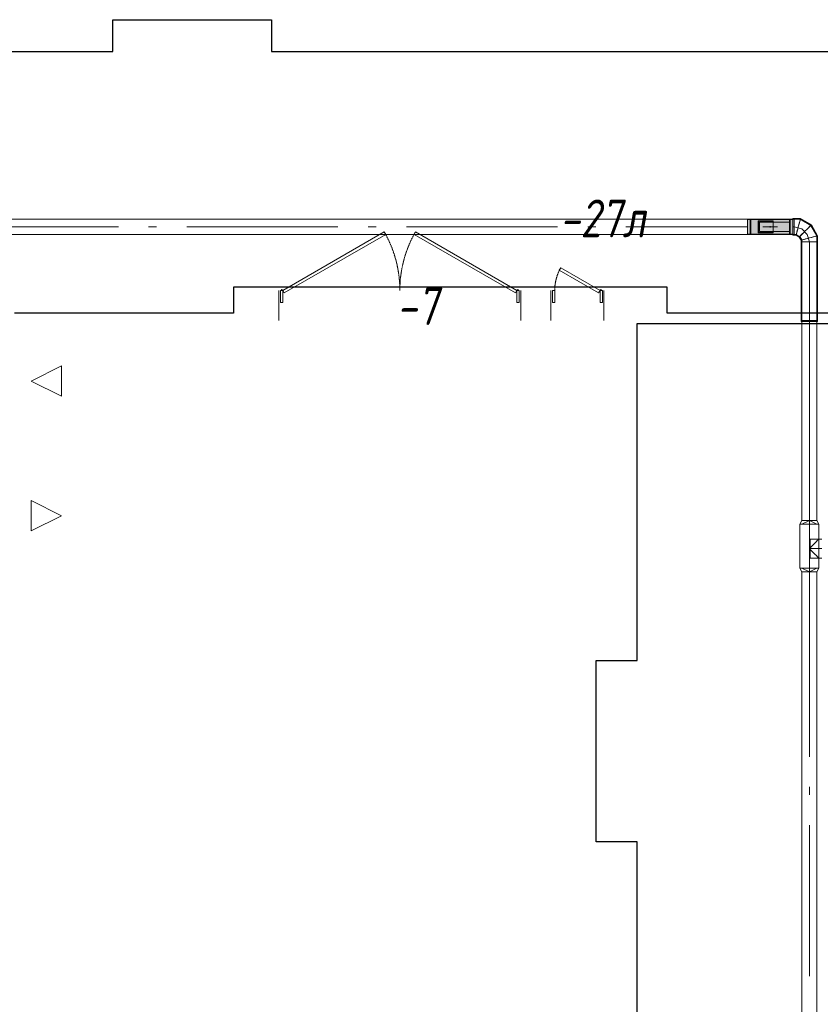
# Model space of a CAD drawing. Header units: millimetres. Extents: x -551130 to 178656, y -69521 to 202936.
# Tile 6 of 256: x -543206 to -537907, y 156609 to 163124. Entities that reach past the tile are written whole.
import ezdxf

# ---------------------------------------------------------------- set-up
doc = ezdxf.new("R2010")
doc.units = ezdxf.units.MM
doc.linetypes.add('-D1-02х01', pattern=[3, 2, -1])
doc.layers.get('Defpoints').update_dxf_attribs({"color": 31})
doc.layers.add('A-DOOR', color=7, linetype='Continuous', lineweight=5)
doc.layers.add('A-DOOR-IDEN', color=7, linetype='Continuous', lineweight=9)
doc.layers.add('PDF7_Geometry', color=7, linetype='Continuous', true_color=0xaaaaaa)
doc.layers.add('PDF7_Solid Fills', color=7, linetype='Continuous', true_color=0xececec)
doc.styles.add('fl_iso paper', font='isocpeur.ttf', dxfattribs={"width": 0.8, "oblique": 10})

# ---------------------------------------------------------------- blocks, each defined once
blk = doc.blocks.new('A_MEQ_DoorWall - ОВ-7415657-50_AS_M_L17')
at = {"layer": 'A-DOOR'}
for p, q in [((21.2, 487.5), (-650, 100)), ((-640, 82.7), (31.2, 470.2)), ((31.2, 470.2), (21.2, 487.5)), ((218.8, 470.2), (228.8, 487.5)), ((890, 82.7), (218.8, 470.2)), ((228.8, 487.5), (900, 100)), ((-675, 100), (-675, -100)), ((-650, 100), (-665, 100)), ((-665, 100), (-665, 20)), ((-650, 20), (-650, 100)), ((-650, 100), (-640, 82.7)), ((900, 100), (890, 82.7)), ((915, 100), (900, 100)), ((900, 100), (900, 20)), ((915, 20), (915, 100)), ((925, 100), (925, -100)), ((-665, 20), (-650, 20)), ((900, 20), (915, 20))]:
    blk.add_line(p, q, dxfattribs=at)
at = {"layer": 'A-DOOR', "linetype": '-D1-02х01'}
for centre, start, end in [((-650, 100), 360, 30), ((900, 100), 150, 180)]:
    blk.add_arc(centre, 775, start, end, dxfattribs=at)
at = {"layer": 'A-DOOR'}
for centre in [(-655, 100), (905, 100)]:
    blk.add_arc(centre, 5, 0, 180, dxfattribs=at)
blk = doc.blocks.new('A_MEQ_DoorWall - ОВ-7361455-50_AS_M_L17')
at = {"layer": 'A-DOOR'}
for p, q in [((-50, -100), (-50, 100)), ((300, -100), (300, 100)), ((-40, -20), (-25, -20)), ((-40, -100), (-40, -20)), ((-25, -20), (-25, -100)), ((275, -20), (290, -20)), ((275, -100), (275, -20)), ((290, -20), (290, -100)), ((-25, -100), (-40, -100)), ((-25, -100), (-15, -82.7)), ((234.8, -250), (-25, -100)), ((-15, -82.7), (244.8, -232.7)), ((290, -100), (275, -100)), ((244.8, -232.7), (234.8, -250))]:
    blk.add_line(p, q, dxfattribs=at)
blk.add_arc((-30, -100), 5, 180, 0, dxfattribs=at)
at = {"layer": 'A-DOOR', "linetype": '-D1-02х01'}
blk.add_arc((-25, -100), 300, 330, 0, dxfattribs=at)
blk = doc.blocks.new('ghftytytd')
at = {"layer": 'PDF7_Geometry', "color": 5, "lineweight": 18, "true_color": 0x0000ff}
for points in [[(18660, 17552.8), (18676.2, 17552.8), (18691.2, 17552.8), (18704.2, 17552.8), (18714.1, 17552.8), (18720.3, 17552.8), (18722.5, 17552.8), (18720.3, 17552.8), (18714.1, 17552.8), (18704.2, 17552.8), (18691.2, 17552.8), (18676.2, 17552.8), (18660, 17552.8), (18660, 17577.8), (18679.1, 17577.8), (18695.3, 17577.8), (18706.2, 17577.8), (18710, 17577.8), (18706.2, 17577.8), (18695.3, 17577.8), (18679.1, 17577.8), (18660, 17577.8), (18660, 18894), (18647, 18894), (18635, 18894), (18624.6, 18894), (18616.7, 18894), (18611.7, 18894), (18610, 18894), (18610, 18900), (18610, 19420), (18610, 19433.4), (18596.6, 19456.6), (18573.4, 19470), (18560, 19470), (18560, 19471.7), (18560, 19476.6), (18560, 19484.6), (18560, 19495), (18560, 19507), (18560, 19520), (18560, 19507), (18560, 19495), (18560, 19484.6), (18560, 19476.6), (18560, 19471.7), (18560, 19470), (18560, 19471.7), (18560, 19476.6), (18560, 19484.6), (18560, 19495), (18560, 19507), (18560, 19520), (18560, 19532.9), (18560, 19544.9), (18560, 19555.3), (18560, 19563.3), (18560, 19568.3), (18560, 19570), (18560, 19568.3), (18560, 19563.3), (18560, 19555.3), (18560, 19544.9), (18560, 19532.9), (18560, 19520), (18560, 19507), (18560, 19495), (18560, 19484.6), (18560, 19476.6), (18560, 19471.7), (18560, 19470), (18550.4, 19470), (18550.4, 19570), (18250.4, 19570), (18250.4, 19568.3), (18250.4, 19563.3), (18250.4, 19555.3), (18250.4, 19544.9), (18250.4, 19532.9), (18250.4, 19520), (18250.4, 19532.9), (18250.4, 19544.9), (18250.4, 19555.3), (18250.4, 19563.3), (18250.4, 19568.3), (18250.4, 19570), (11830.3, 19570)], [(11830.3, 19470), (18250.4, 19470), (18250.4, 19471.7), (18250.4, 19476.6), (18250.4, 19484.6), (18250.4, 19495), (18250.4, 19507), (18250.4, 19520), (18250.4, 19507), (18250.4, 19495), (18250.4, 19484.6), (18250.4, 19476.6), (18250.4, 19471.7), (18250.4, 19470), (18250.4, 19570), (18550.4, 19570), (18550.4, 19470), (18250.4, 19470), (18550.4, 19470), (18550.4, 19570), (18250.4, 19570), (18250.4, 19470), (18550.4, 19470), (18250.4, 19470)], [(18550.4, 19570), (18550.4, 19568.3), (18550.4, 19563.3), (18550.4, 19555.3), (18550.4, 19544.9), (18550.4, 19532.9), (18550.4, 19520), (18550.4, 19507), (18550.4, 19495), (18550.4, 19484.6), (18550.4, 19476.6), (18550.4, 19471.7), (18550.4, 19470), (18550.4, 19471.7), (18550.4, 19476.6), (18550.4, 19484.6), (18550.4, 19495), (18550.4, 19507), (18550.4, 19520), (18550.4, 19532.9), (18550.4, 19544.9), (18550.4, 19555.3), (18550.4, 19563.3), (18550.4, 19568.3), (18550.4, 19570), (18560, 19570), (18560, 19568.3), (18560, 19563.3), (18560, 19555.3), (18560, 19544.9), (18560, 19532.9), (18560, 19520), (18560, 19532.9), (18560, 19544.9), (18560, 19555.3), (18560, 19563.3), (18560, 19568.3), (18560, 19570), (18600.2, 19570), (18669.8, 19529.8), (18710, 19460.2), (18710, 19420), (18708.3, 19420), (18703.3, 19420), (18695.3, 19420), (18685, 19420), (18672.9, 19420), (18660, 19420), (18672.9, 19420), (18685, 19420), (18695.3, 19420), (18703.3, 19420), (18708.3, 19420), (18710, 19420), (18710, 18900), (18710, 18894), (18710, 17577.8), (18722.5, 17552.8), (18722.5, 17261.8), (18710, 17236.9), (18706.2, 17236.9), (18695.3, 17236.9), (18679.1, 17236.9), (18660, 17236.9), (18679.1, 17236.9), (18695.3, 17236.9), (18706.2, 17236.9), (18710, 17236.9), (18710, 9980)], [(18550.4, 19570.9), (18250.4, 19570.9)], [(18250.4, 19570), (18250.4, 19470), (18250.4, 19570), (18550.4, 19570), (18250.4, 19570), (18550.4, 19570), (18550.4, 19470), (18250.4, 19470), (18550.4, 19470)], [(18550.4, 19569), (18250.4, 19569)], [(18532.4, 19570), (18532.4, 19563.7), (18532.4, 19546.5), (18532.4, 19522.7), (18532.4, 19520), (18532.4, 19544.2), (18532.4, 19562.3), (18532.4, 19569.9), (18532.4, 19570), (18528.4, 19570), (18528.4, 19569.9), (18528.4, 19562.3), (18528.4, 19544.2), (18528.4, 19520), (18528.4, 19522.7), (18528.4, 19546.5), (18528.4, 19563.7), (18528.4, 19570)], [(18550.4, 19575), (18550.4, 19573.1), (18550.4, 19567.6), (18550.4, 19558.8), (18550.4, 19547.4), (18550.4, 19534.2), (18550.4, 19520), (18550.4, 19534.2), (18550.4, 19547.4), (18550.4, 19558.8), (18550.4, 19567.6), (18550.4, 19573.1), (18550.4, 19575), (18560, 19575), (18601.5, 19575), (18673.4, 19533.4), (18715, 19461.5), (18715, 19420), (18715, 18900), (18713.1, 18900), (18707.6, 18900), (18698.9, 18900), (18687.5, 18900), (18674.2, 18900), (18660, 18900), (18660, 18894), (18674.2, 18894), (18687.5, 18894), (18698.9, 18894), (18707.6, 18894), (18713.1, 18894), (18715, 18894), (18713.1, 18894), (18707.6, 18894), (18698.9, 18894), (18687.5, 18894), (18674.2, 18894), (18660, 18894)], [(18560, 19520), (18560, 19541), (18560, 19558.8), (18560, 19570.8), (18560, 19575)], [(18560, 19575), (18560, 19570.8), (18560, 19558.8), (18560, 19541), (18560, 19520)], [(18601.5, 19575), (18601, 19573.1), (18599.5, 19567.6), (18597.2, 19558.8), (18594.1, 19547.4), (18590.6, 19534.2), (18586.8, 19520)], [(18586.8, 19520), (18590.6, 19534.2), (18594.1, 19547.4), (18597.2, 19558.8), (18599.5, 19567.6), (18601, 19573.1), (18601.5, 19575)], [(18330.4, 19489.9), (18530.4, 19489.9)], [(18530.4, 19489.9), (18330.4, 19489.9)], [(18351.9, 19520.5), (18351.9, 19519.5)], [(18402.4, 19518), (18398.4, 19518)], [(18398.4, 19518), (18402.4, 19518)], [(18402.4, 19518), (18398.4, 19518)], [(18398.4, 19518), (18402.4, 19518)], [(18402.4, 19522), (18402.4, 19521), (18402.4, 19520)], [(18402.4, 19520), (18402.4, 19521), (18402.4, 19522)], [(18402.4, 19520), (18402.4, 19521), (18402.4, 19522)], [(18402.4, 19522), (18402.4, 19521), (18402.4, 19520)], [(18402.4, 19520), (18402.4, 19519), (18402.4, 19518)], [(18402.4, 19518), (18402.4, 19519), (18402.4, 19520)], [(18402.4, 19518), (18402.4, 19519), (18402.4, 19520)], [(18402.4, 19520), (18402.4, 19519), (18402.4, 19518)], [(18448.9, 19519.5), (18448.9, 19520.5)], [(18528.4, 19470), (18528.4, 19476.2), (18528.4, 19493.4), (18528.4, 19517.2), (18528.4, 19520), (18528.4, 19495.8), (18528.4, 19477.6), (18528.4, 19470), (18528.4, 19470), (18532.4, 19470), (18532.4, 19470), (18532.4, 19477.6), (18532.4, 19495.8), (18532.4, 19520), (18532.4, 19517.2), (18532.4, 19493.4), (18532.4, 19476.2), (18532.4, 19470)], [(18560, 19520), (18550.4, 19520)], [(18560, 19520), (18550.4, 19520)], [(18550.4, 19465), (18550.4, 19466.8), (18550.4, 19472.3), (18550.4, 19481.1), (18550.4, 19492.4), (18550.4, 19505.7), (18550.4, 19520), (18550.4, 19505.7), (18550.4, 19492.4), (18550.4, 19481.1), (18550.4, 19472.3), (18550.4, 19466.8), (18550.4, 19465), (18560, 19465), (18572, 19465), (18592.9, 19452.9), (18605, 19432), (18605, 19420), (18605, 18900), (18606.8, 18900), (18612.3, 18900), (18621.1, 18900), (18632.5, 18900), (18645.8, 18900), (18660, 18900), (18645.8, 18900), (18632.5, 18900), (18621.1, 18900), (18612.3, 18900), (18606.8, 18900), (18605, 18900), (18605, 18894), (18606.8, 18894), (18612.3, 18894), (18621.1, 18894), (18632.5, 18894), (18645.8, 18894), (18660, 18894), (18645.8, 18894), (18632.5, 18894), (18621.1, 18894), (18612.3, 18894), (18606.8, 18894), (18605, 18894)], [(18610, 19506.6), (18560, 19520)], [(18560, 19520), (18560, 19498.9), (18560, 19481.1), (18560, 19469.2), (18560, 19465)], [(18560, 19465), (18560, 19469.2), (18560, 19481.1), (18560, 19498.9), (18560, 19520)], [(18560, 19465), (18560, 19466.8), (18560, 19472.3), (18560, 19481.1), (18560, 19492.4), (18560, 19505.7), (18560, 19520)], [(18560, 19520), (18560, 19505.7), (18560, 19492.4), (18560, 19481.1), (18560, 19472.3), (18560, 19466.8), (18560, 19465)], [(18586.8, 19520), (18583, 19505.7), (18579.4, 19492.4), (18576.4, 19481.1), (18574, 19472.3), (18572.6, 19466.8), (18572, 19465)], [(18572, 19465), (18572.6, 19466.8), (18574, 19472.3), (18576.4, 19481.1), (18579.4, 19492.4), (18583, 19505.7), (18586.8, 19520)], [(18633.2, 19493.2), (18622.8, 19482.7), (18613.1, 19473), (18604.7, 19464.7), (18598.3, 19458.3), (18594.3, 19454.3), (18592.9, 19452.9)], [(18592.9, 19452.9), (18594.3, 19454.3), (18598.3, 19458.3), (18604.7, 19464.7), (18613.1, 19473), (18622.8, 19482.7), (18633.2, 19493.2)], [(18646.6, 19470), (18610, 19506.6)], [(18673.4, 19533.4), (18672.1, 19532.1), (18668.1, 19528), (18661.7, 19521.6), (18653.3, 19513.3), (18643.6, 19503.6), (18633.2, 19493.2)], [(18633.2, 19493.2), (18643.6, 19503.6), (18653.3, 19513.3), (18661.7, 19521.6), (18668.1, 19528), (18672.1, 19532.1), (18673.4, 19533.4)], [(18250.4, 19471), (18550.4, 19471)], [(18250.4, 19469), (18550.4, 19469)], [(18660, 19446.8), (18645.8, 19443), (18632.5, 19439.4), (18621.1, 19436.3), (18612.3, 19434), (18606.8, 19432.5), (18605, 19432)], [(18605, 19432), (18606.8, 19432.5), (18612.3, 19434), (18621.1, 19436.3), (18632.5, 19439.4), (18645.8, 19443), (18660, 19446.8)], [(18660, 19420), (18645.8, 19420), (18632.5, 19420), (18621.1, 19420), (18612.3, 19420), (18606.8, 19420), (18605, 19420)], [(18605, 19420), (18606.8, 19420), (18612.3, 19420), (18621.1, 19420), (18632.5, 19420), (18645.8, 19420), (18660, 19420)], [(18660, 19420), (18645.8, 19420), (18632.5, 19420), (18621.1, 19420), (18612.3, 19420), (18606.8, 19420), (18605, 19420)], [(18605, 19420), (18606.8, 19420), (18612.3, 19420), (18621.1, 19420), (18632.5, 19420), (18645.8, 19420), (18660, 19420)], [(18660, 19420), (18647, 19420), (18635, 19420), (18624.6, 19420), (18616.7, 19420), (18611.7, 19420), (18610, 19420)], [(18610, 19420), (18611.7, 19420), (18616.7, 19420), (18624.6, 19420), (18635, 19420), (18647, 19420), (18660, 19420)], [(18660, 19420), (18646.6, 19470)], [(18715, 19461.5), (18713.1, 19461), (18707.6, 19459.5), (18698.9, 19457.2), (18687.5, 19454.1), (18674.2, 19450.6), (18660, 19446.8)], [(18660, 19446.8), (18674.2, 19450.6), (18687.5, 19454.1), (18698.9, 19457.2), (18707.6, 19459.5), (18713.1, 19461), (18715, 19461.5)], [(18660, 19420), (18660, 18900)], [(18660, 19420), (18660, 18900)], [(18715, 19420), (18713.1, 19420), (18707.6, 19420), (18698.9, 19420), (18687.5, 19420), (18674.2, 19420), (18660, 19420)], [(18660, 19420), (18674.2, 19420), (18687.5, 19420), (18698.9, 19420), (18707.6, 19420), (18713.1, 19420), (18715, 19420)], [(18715, 19420), (18713.1, 19420), (18707.6, 19420), (18698.9, 19420), (18687.5, 19420), (18674.2, 19420), (18660, 19420)], [(18660, 19420), (18674.2, 19420), (18687.5, 19420), (18698.9, 19420), (18707.6, 19420), (18713.1, 19420), (18715, 19420)], [(18660, 18900), (18645.8, 18900), (18632.5, 18900), (18621.1, 18900), (18612.3, 18900), (18606.8, 18900), (18605, 18900), (18606.8, 18900), (18612.3, 18900), (18621.1, 18900), (18632.5, 18900), (18645.8, 18900), (18660, 18900), (18674.2, 18900), (18687.5, 18900), (18698.9, 18900), (18707.6, 18900), (18713.1, 18900), (18715, 18900), (18713.1, 18900), (18707.6, 18900), (18698.9, 18900), (18687.5, 18900), (18674.2, 18900), (18660, 18900), (18674.2, 18900), (18687.5, 18900), (18698.9, 18900), (18707.6, 18900), (18713.1, 18900), (18715, 18900), (18715, 18894)], [(18610, 18900), (18611.7, 18900), (18616.7, 18900), (18624.6, 18900), (18635, 18900), (18647, 18900), (18660, 18900)], [(18660, 18900), (18647, 18900), (18635, 18900), (18624.6, 18900), (18616.7, 18900), (18611.7, 18900), (18610, 18900)], [(18660, 17577.8), (18640.9, 17577.8), (18624.6, 17577.8), (18613.8, 17577.8), (18610, 17577.8), (18613.8, 17577.8), (18624.6, 17577.8), (18640.9, 17577.8), (18660, 17577.8), (18610, 17552.8), (18710, 17552.8), (18660, 17577.8), (18660, 18894), (18647, 18894), (18635, 18894), (18624.6, 18894), (18616.7, 18894), (18611.7, 18894), (18610, 18894), (18610, 17577.8), (18611.7, 17577.8), (18616.7, 17577.8), (18624.6, 17577.8), (18635, 17577.8), (18647, 17577.8), (18660, 17577.8), (18672.9, 17577.8), (18685, 17577.8), (18695.3, 17577.8), (18703.3, 17577.8), (18708.3, 17577.8), (18710, 17577.8), (18708.3, 17577.8), (18703.3, 17577.8), (18695.3, 17577.8), (18685, 17577.8), (18672.9, 17577.8), (18660, 17577.8), (18647, 17577.8), (18635, 17577.8), (18624.6, 17577.8), (18616.7, 17577.8), (18611.7, 17577.8), (18610, 17577.8), (18597.5, 17552.8), (18602.2, 17552.8), (18615.8, 17552.8), (18636.1, 17552.8), (18660, 17552.8), (18683.9, 17552.8), (18704.2, 17552.8), (18717.7, 17552.8), (18722.5, 17552.8), (18717.7, 17552.8), (18704.2, 17552.8), (18683.9, 17552.8), (18660, 17552.8), (18636.1, 17552.8), (18615.8, 17552.8), (18602.2, 17552.8), (18597.5, 17552.8), (18599.6, 17552.8), (18605.9, 17552.8), (18615.8, 17552.8), (18628.7, 17552.8), (18643.8, 17552.8), (18660, 17552.8), (18660, 17261.8), (18636.1, 17261.8), (18615.8, 17261.8), (18602.2, 17261.8), (18597.5, 17261.8), (18602.2, 17261.8), (18615.8, 17261.8), (18636.1, 17261.8), (18660, 17261.8)], [(18742.5, 17453.6), (18722.5, 17453.6), (18666.1, 17453.6), (18666.1, 17451.4), (18666.1, 17445.2), (18666.1, 17435.3), (18666.1, 17422.3), (18666.1, 17407.3), (18666.1, 17391.1), (18666.1, 17407.3), (18666.1, 17422.3), (18666.1, 17435.3), (18666.1, 17445.2), (18666.1, 17451.4), (18666.1, 17453.6), (18666.1, 17451.7), (18666.1, 17446.2), (18666.1, 17437.3), (18666.1, 17425.8), (18666.1, 17412.1), (18666.1, 17397.2), (18666.1, 17385), (18666.1, 17370), (18666.1, 17356.4), (18666.1, 17344.8), (18666.1, 17336), (18666.1, 17330.4), (18666.1, 17328.5), (18666.1, 17330.4), (18666.1, 17336), (18666.1, 17344.8), (18666.1, 17356.4), (18666.1, 17370), (18666.1, 17385), (18674.7, 17376.3), (18683.2, 17367.9), (18691.4, 17359.7), (18699.2, 17351.8), (18706.4, 17344.6), (18712.8, 17338.2), (18717.9, 17333.1), (18721.3, 17329.7), (18722.5, 17328.5), (18721.3, 17329.7), (18717.9, 17333.1), (18712.8, 17338.2), (18706.4, 17344.6), (18699.2, 17351.8), (18691.4, 17359.7), (18683.2, 17367.9), (18674.7, 17376.3), (18666.1, 17385), (18666.1, 17397.2), (18666.1, 17412.1), (18666.1, 17425.8), (18666.1, 17437.3), (18666.1, 17446.2), (18666.1, 17451.7), (18666.1, 17453.6), (18722.5, 17453.6), (18722.5, 17328.5), (18666.1, 17328.5), (18666.1, 17330.7), (18666.1, 17336.9), (18666.1, 17346.9), (18666.1, 17359.8), (18666.1, 17374.9), (18666.1, 17391.1), (18666.1, 17374.9), (18666.1, 17359.8), (18666.1, 17346.9), (18666.1, 17336.9), (18666.1, 17330.7), (18666.1, 17328.5), (18722.5, 17328.5), (18742.5, 17328.5)], [(18742.5, 17391.1), (18722.5, 17391.1), (18666.1, 17391.1)], [(18597.5, 17261.8), (18610, 17236.9)], [(18660, 17261.8), (18643.8, 17261.8), (18628.7, 17261.8), (18615.8, 17261.8), (18605.9, 17261.8), (18599.6, 17261.8), (18597.5, 17261.8)], [(18660, 17236.9), (18640.9, 17236.9), (18624.6, 17236.9), (18613.8, 17236.9), (18610, 17236.9)], [(18610, 17236.9), (18613.8, 17236.9), (18624.6, 17236.9), (18640.9, 17236.9), (18660, 17236.9)], [(18610, 17236.9), (18610, 9980)], [(18610, 17236.9), (18611.7, 17236.9), (18616.7, 17236.9), (18624.6, 17236.9), (18635, 17236.9), (18647, 17236.9), (18660, 17236.9)], [(18660, 17236.9), (18647, 17236.9), (18635, 17236.9), (18624.6, 17236.9), (18616.7, 17236.9), (18611.7, 17236.9), (18610, 17236.9)], [(18660, 17261.8), (18660, 17236.9)], [(18660, 17236.9), (18660, 16014.2)], [(18660, 17236.9), (18672.9, 17236.9), (18685, 17236.9), (18695.3, 17236.9), (18703.3, 17236.9), (18708.3, 17236.9), (18710, 17236.9)], [(18710, 17236.9), (18708.3, 17236.9), (18703.3, 17236.9), (18695.3, 17236.9), (18685, 17236.9), (18672.9, 17236.9), (18660, 17236.9)], [(18660, 17236.9), (18660, 16014.2)]]:
    blk.add_lwpolyline(points, dxfattribs=at)
at = {"layer": 'PDF7_Geometry', "color": 5, "lineweight": 18}
for points in [[(18250.4, 19520), (18250.4, 19533.2), (18250.4, 19545.5), (18250.4, 19556), (18250.4, 19564.1), (18250.4, 19569.2), (18250.4, 19570.9), (18250.4, 19569.2), (18250.4, 19564.1), (18250.4, 19556), (18250.4, 19545.5), (18250.4, 19533.2)], [(18250.4, 19520), (18250.4, 19532.9), (18250.4, 19544.9), (18250.4, 19555.3), (18250.4, 19563.3), (18250.4, 19568.3), (18250.4, 19570), (18250.4, 19568.3), (18250.4, 19563.3), (18250.4, 19555.3), (18250.4, 19544.9), (18250.4, 19532.9)], [(18250.4, 19520), (18250.4, 19541.7), (18250.4, 19559.1), (18250.4, 19568.7), (18250.4, 19570), (18250.4, 19568.7), (18250.4, 19559.1), (18250.4, 19541.7)], [(18250.4, 19520), (18250.4, 19541.2), (18250.4, 19558.3), (18250.4, 19567.7), (18250.4, 19568.9), (18250.4, 19567.7), (18250.4, 19558.3), (18250.4, 19541.2)], [(18268.4, 19520), (18268.4, 19544.2), (18268.4, 19562.3), (18268.4, 19569.9), (18268.4, 19570), (18268.4, 19563.7), (18268.4, 19546.5), (18268.4, 19522.7)], [(18268.4, 19520), (18268.4, 19541.7), (18268.4, 19559.1), (18268.4, 19568.7), (18268.4, 19570), (18268.4, 19568.7), (18268.4, 19559.1), (18268.4, 19541.7)], [(18272.4, 19520), (18272.4, 19544.2), (18272.4, 19562.3), (18272.4, 19569.9), (18272.4, 19570), (18272.4, 19563.7), (18272.4, 19546.5), (18272.4, 19522.7)], [(18272.4, 19520), (18272.4, 19541.7), (18272.4, 19559.1), (18272.4, 19568.7), (18272.4, 19570), (18272.4, 19568.7), (18272.4, 19559.1), (18272.4, 19541.7)], [(18320.4, 19560), (18320.4, 19480), (18320.4, 19487.9), (18320.4, 19497.6), (18320.4, 19508.5), (18320.4, 19520), (18320.4, 19531.4), (18320.4, 19542.3), (18320.4, 19552)], [(18330.4, 19489.9), (18330.4, 19550)], [(18250.4, 19520), (18250.4, 19507), (18250.4, 19495), (18250.4, 19484.6), (18250.4, 19476.6), (18250.4, 19471.7), (18250.4, 19470), (18250.4, 19471.7), (18250.4, 19476.6), (18250.4, 19484.6), (18250.4, 19495), (18250.4, 19507)], [(18250.4, 19520), (18250.4, 19506.8), (18250.4, 19494.5), (18250.4, 19483.9), (18250.4, 19475.8), (18250.4, 19470.7), (18250.4, 19469), (18250.4, 19470.7), (18250.4, 19475.8), (18250.4, 19483.9), (18250.4, 19494.5), (18250.4, 19506.8)], [(18250.4, 19520), (18250.4, 19498.7), (18250.4, 19481.7), (18250.4, 19472.2), (18250.4, 19471), (18250.4, 19472.2), (18250.4, 19481.7), (18250.4, 19498.7)], [(18250.4, 19520), (18250.4, 19498.3), (18250.4, 19480.9), (18250.4, 19471.2), (18250.4, 19470), (18250.4, 19471.2), (18250.4, 19480.9), (18250.4, 19498.3)], [(18268.4, 19520), (18268.4, 19495.8), (18268.4, 19477.6), (18268.4, 19470), (18268.4, 19470), (18268.4, 19476.2), (18268.4, 19493.4), (18268.4, 19517.2)], [(18268.4, 19520), (18268.4, 19498.3), (18268.4, 19480.9), (18268.4, 19471.2), (18268.4, 19470), (18268.4, 19471.2), (18268.4, 19480.9), (18268.4, 19498.3)], [(18272.4, 19520), (18272.4, 19495.8), (18272.4, 19477.6), (18272.4, 19470), (18272.4, 19470), (18272.4, 19476.2), (18272.4, 19493.4), (18272.4, 19517.2)], [(18272.4, 19520), (18272.4, 19498.3), (18272.4, 19480.9), (18272.4, 19471.2), (18272.4, 19470), (18272.4, 19471.2), (18272.4, 19480.9), (18272.4, 19498.3)]]:
    blk.add_lwpolyline(points, close=True, dxfattribs=at)
for points in [[(18272.4, 19570), (18268.4, 19570)], [(18268.4, 19470), (18272.4, 19470)]]:
    blk.add_lwpolyline(points, dxfattribs=at)
at = {"layer": 'PDF7_Geometry', "color": 5, "lineweight": 18, "true_color": 0x0000ff}
for points in [[(18320.4, 19560), (18420.4, 19560)], [(18420.4, 19482), (18322.4, 19482), (18322.4, 19491), (18322.4, 19501.9), (18322.4, 19513.8), (18322.4, 19526.1), (18322.4, 19538), (18322.4, 19548.9), (18322.4, 19558), (18420.4, 19558), (18322.4, 19558), (18322.4, 19482)], [(18330.4, 19550), (18530.4, 19550)], [(18420.4, 19480), (18420.4, 19560), (18420.4, 19559), (18420.4, 19558), (18420.4, 19482), (18420.4, 19480.9)], [(18528.4, 19520), (18528.4, 19541.7), (18528.4, 19559.1), (18528.4, 19568.7), (18528.4, 19570), (18528.4, 19568.7), (18528.4, 19559.1), (18528.4, 19541.7)], [(18530.4, 19489.9), (18530.4, 19550)], [(18532.4, 19520), (18532.4, 19541.7), (18532.4, 19559.1), (18532.4, 19568.7), (18532.4, 19570), (18532.4, 19568.7), (18532.4, 19559.1), (18532.4, 19541.7)], [(18550.4, 19520), (18550.4, 19533.2), (18550.4, 19545.5), (18550.4, 19556), (18550.4, 19564.1), (18550.4, 19569.2), (18550.4, 19570.9), (18550.4, 19569.2), (18550.4, 19564.1), (18550.4, 19556), (18550.4, 19545.5), (18550.4, 19533.2)], [(18550.4, 19520), (18550.4, 19532.9), (18550.4, 19544.9), (18550.4, 19555.3), (18550.4, 19563.3), (18550.4, 19568.3), (18550.4, 19570), (18550.4, 19568.3), (18550.4, 19563.3), (18550.4, 19555.3), (18550.4, 19544.9), (18550.4, 19532.9)], [(18550.4, 19520), (18550.4, 19541.7), (18550.4, 19559.1), (18550.4, 19568.7), (18550.4, 19569.9), (18550.4, 19568.7), (18550.4, 19559.1), (18550.4, 19541.7)], [(18550.4, 19520), (18550.4, 19541.2), (18550.4, 19558.3), (18550.4, 19567.7), (18550.4, 19569), (18550.4, 19567.7), (18550.4, 19558.3), (18550.4, 19541.2)], [(18560, 19520), (18560, 19534.2), (18560, 19547.4), (18560, 19558.8), (18560, 19567.6), (18560, 19573.1), (18560, 19575), (18560, 19573.1), (18560, 19567.6), (18560, 19558.8), (18560, 19547.4), (18560, 19534.2)], [(18586.8, 19520), (18590.2, 19532.9), (18593.5, 19544.9), (18596.3, 19555.3), (18598.4, 19563.3), (18599.7, 19568.3), (18600.2, 19570), (18599.7, 19568.3), (18598.4, 19563.3), (18596.3, 19555.3), (18593.5, 19544.9), (18590.2, 19532.9)], [(13087.4, 19520), (14087.5, 19520)], [(14287.5, 19520), (14340.4, 19520)], [(14540.4, 19520), (15540.4, 19520)], [(15740.4, 19520), (15793.3, 19520)], [(15993.3, 19520), (16993.3, 19520)], [(17193.3, 19520), (17246.2, 19520)], [(17446.2, 19520), (18250.4, 19520)], [(18400.4, 19520.5), (18387.9, 19520.5), (18376.2, 19520.5), (18366.1, 19520.5), (18358.4, 19520.5), (18353.6, 19520.5), (18351.9, 19520.5), (18353.6, 19520.5), (18358.4, 19520.5), (18366.1, 19520.5), (18376.2, 19520.5), (18387.9, 19520.5)], [(18400.4, 19519.5), (18387.9, 19519.5), (18376.2, 19519.5), (18366.1, 19519.5), (18358.4, 19519.5), (18353.6, 19519.5), (18351.9, 19519.5), (18353.6, 19519.5), (18358.4, 19519.5), (18366.1, 19519.5), (18376.2, 19519.5), (18387.9, 19519.5)], [(18402.4, 19518), (18398.4, 19518), (18398.4, 19522), (18402.4, 19522)], [(18402.4, 19518), (18402.4, 19522), (18398.4, 19522), (18398.4, 19518)], [(18398.4, 19518), (18398.4, 19519), (18398.4, 19520), (18398.4, 19521), (18398.4, 19522), (18398.4, 19521), (18398.4, 19520), (18398.4, 19519)], [(18398.4, 19518), (18398.4, 19519), (18398.4, 19520), (18398.4, 19521), (18398.4, 19522), (18398.4, 19521), (18398.4, 19520), (18398.4, 19519)], [(18398.4, 19522), (18402.4, 19522)], [(18398.4, 19522), (18402.4, 19522)], [(18400.4, 19520.5), (18413, 19520.5), (18424.7, 19520.5), (18434.7, 19520.5), (18442.4, 19520.5), (18447.3, 19520.5), (18448.9, 19520.5), (18447.3, 19520.5), (18442.4, 19520.5), (18434.7, 19520.5), (18424.7, 19520.5), (18413, 19520.5)], [(18400.4, 19519.5), (18413, 19519.5), (18424.7, 19519.5), (18434.7, 19519.5), (18442.4, 19519.5), (18447.3, 19519.5), (18448.9, 19519.5), (18447.3, 19519.5), (18442.4, 19519.5), (18434.7, 19519.5), (18424.7, 19519.5), (18413, 19519.5)], [(18528.4, 19520), (18528.4, 19498.3), (18528.4, 19480.9), (18528.4, 19471.2), (18528.4, 19470), (18528.4, 19471.2), (18528.4, 19480.9), (18528.4, 19498.3)], [(18532.4, 19520), (18532.4, 19498.3), (18532.4, 19480.9), (18532.4, 19471.2), (18532.4, 19470), (18532.4, 19471.2), (18532.4, 19480.9), (18532.4, 19498.3)], [(18550.4, 19520), (18550.4, 19507), (18550.4, 19495), (18550.4, 19484.6), (18550.4, 19476.6), (18550.4, 19471.7), (18550.4, 19470), (18550.4, 19471.7), (18550.4, 19476.6), (18550.4, 19484.6), (18550.4, 19495), (18550.4, 19507)], [(18550.4, 19520), (18550.4, 19506.8), (18550.4, 19494.5), (18550.4, 19483.9), (18550.4, 19475.8), (18550.4, 19470.7), (18550.4, 19469), (18550.4, 19470.7), (18550.4, 19475.8), (18550.4, 19483.9), (18550.4, 19494.5), (18550.4, 19506.8)], [(18550.4, 19520), (18550.4, 19498.3), (18550.4, 19480.9), (18550.4, 19471.2), (18550.4, 19470), (18550.4, 19471.2), (18550.4, 19480.9), (18550.4, 19498.3)], [(18550.4, 19520), (18550.4, 19498.7), (18550.4, 19481.7), (18550.4, 19472.2), (18550.4, 19471), (18550.4, 19472.2), (18550.4, 19481.7), (18550.4, 19498.7)], [(18586.8, 19520), (18583.3, 19507), (18580.1, 19495), (18577.3, 19484.6), (18575.2, 19476.6), (18573.8, 19471.7), (18573.4, 19470), (18573.8, 19471.7), (18575.2, 19476.6), (18577.3, 19484.6), (18580.1, 19495), (18583.3, 19507)], [(18633.2, 19493.2), (18623.7, 19483.7), (18614.9, 19474.9), (18607.3, 19467.3), (18601.5, 19461.5), (18597.8, 19457.8), (18596.6, 19456.6), (18597.8, 19457.8), (18601.5, 19461.5), (18607.3, 19467.3), (18614.9, 19474.9), (18623.7, 19483.7)], [(18633.2, 19493.2), (18642.6, 19502.6), (18651.5, 19511.5), (18659.1, 19519.1), (18664.9, 19524.9), (18668.5, 19528.5), (18669.8, 19529.8), (18668.5, 19528.5), (18664.9, 19524.9), (18659.1, 19519.1), (18651.5, 19511.5), (18642.6, 19502.6)], [(18320.4, 19480), (18420.4, 19480)], [(18660, 19446.8), (18647, 19443.3), (18635, 19440.1), (18624.6, 19437.3), (18616.7, 19435.2), (18611.7, 19433.8), (18610, 19433.4), (18611.7, 19433.8), (18616.7, 19435.2), (18624.6, 19437.3), (18635, 19440.1), (18647, 19443.3)], [(18610, 19420), (18611.7, 19420), (18616.7, 19420), (18624.6, 19420), (18635, 19420), (18647, 19420), (18660, 19420), (18672.9, 19420), (18685, 19420), (18695.3, 19420), (18703.3, 19420), (18708.3, 19420), (18710, 19420), (18708.3, 19420), (18703.3, 19420), (18695.3, 19420), (18685, 19420), (18672.9, 19420), (18660, 19420), (18647, 19420), (18635, 19420), (18624.6, 19420), (18616.7, 19420), (18611.7, 19420)], [(18660, 19446.8), (18672.9, 19450.2), (18685, 19453.5), (18695.3, 19456.2), (18703.3, 19458.4), (18708.3, 19459.7), (18710, 19460.2), (18708.3, 19459.7), (18703.3, 19458.4), (18695.3, 19456.2), (18685, 19453.5), (18672.9, 19450.2)], [(18610, 18900), (18611.7, 18900), (18616.7, 18900), (18624.6, 18900), (18635, 18900), (18647, 18900), (18660, 18900), (18672.9, 18900), (18685, 18900), (18695.3, 18900), (18703.3, 18900), (18708.3, 18900), (18710, 18900), (18708.3, 18900), (18703.3, 18900), (18695.3, 18900), (18685, 18900), (18672.9, 18900), (18660, 18900), (18647, 18900), (18635, 18900), (18624.6, 18900), (18616.7, 18900), (18611.7, 18900)], [(18660, 18900), (18672.9, 18900), (18685, 18900), (18695.3, 18900), (18703.3, 18900), (18708.3, 18900), (18710, 18900), (18708.3, 18900), (18703.3, 18900), (18695.3, 18900), (18685, 18900), (18672.9, 18900)], [(18610, 18894), (18611.7, 18894), (18616.7, 18894), (18624.6, 18894), (18635, 18894), (18647, 18894), (18660, 18894), (18672.9, 18894), (18685, 18894), (18695.3, 18894), (18703.3, 18894), (18708.3, 18894), (18710, 18894), (18708.3, 18894), (18703.3, 18894), (18695.3, 18894), (18685, 18894), (18672.9, 18894), (18660, 18894), (18647, 18894), (18635, 18894), (18624.6, 18894), (18616.7, 18894), (18611.7, 18894)], [(18660, 18894), (18672.9, 18894), (18685, 18894), (18695.3, 18894), (18703.3, 18894), (18708.3, 18894), (18710, 18894), (18708.3, 18894), (18703.3, 18894), (18695.3, 18894), (18685, 18894), (18672.9, 18894)], [(18660, 17261.8), (18643.8, 17261.8), (18628.7, 17261.8), (18615.8, 17261.8), (18605.9, 17261.8), (18599.6, 17261.8), (18597.5, 17261.8), (18597.5, 17552.8), (18599.6, 17552.8), (18605.9, 17552.8), (18615.8, 17552.8), (18628.7, 17552.8), (18643.8, 17552.8), (18660, 17552.8)], [(18666.1, 17397.2), (18674.7, 17405.8), (18683.2, 17414.3), (18691.4, 17422.5), (18699.2, 17430.3), (18706.4, 17437.5), (18712.8, 17443.9), (18717.9, 17449), (18721.3, 17452.4), (18722.5, 17453.6), (18721.3, 17452.4), (18717.9, 17449), (18712.8, 17443.9), (18706.4, 17437.5), (18699.2, 17430.3), (18691.4, 17422.5), (18683.2, 17414.3), (18674.7, 17405.8)], [(18660, 17236.9), (18710, 17261.8), (18610, 17261.8)], [(18660, 17261.8), (18683.9, 17261.8), (18704.2, 17261.8), (18717.7, 17261.8), (18722.5, 17261.8), (18717.7, 17261.8), (18704.2, 17261.8), (18683.9, 17261.8)], [(18660, 17261.8), (18676.2, 17261.8), (18691.2, 17261.8), (18704.2, 17261.8), (18714.1, 17261.8), (18720.3, 17261.8), (18722.5, 17261.8), (18720.3, 17261.8), (18714.1, 17261.8), (18704.2, 17261.8), (18691.2, 17261.8), (18676.2, 17261.8)], [(18660, 15761.3), (18660, 15814.2)], [(18660, 14561.3), (18660, 15561.3)]]:
    blk.add_lwpolyline(points, close=True, dxfattribs=at)
at = {"layer": 'PDF7_Geometry', "color": 3, "lineweight": 18, "true_color": 0x00ff00}
for points in [[(13710.2, 18400), (13510.2, 18499.9), (13710.2, 18600)], [(13710.2, 18600), (13710.2, 18400), (13510.2, 18499.9)], [(13510.3, 17708.9), (13710.3, 17608.8), (13510.3, 17508.9)], [(13510.3, 17508.9), (13510.3, 17708.9), (13710.3, 17608.8)]]:
    blk.add_lwpolyline(points, close=True, dxfattribs=at)
at = {"layer": 'PDF7_Solid Fills', "color": 5, "lineweight": 35, "true_color": 0x0000ff, "transparency": 33554559}
blk.add_solid([(18550.4, 19470), (18550.4, 19570), (18250.4, 19470), (18250.4, 19570)], dxfattribs=at)
blk.add_solid([(18550.4, 19470), (18550.4, 19570), (18250.4, 19470), (18250.4, 19570)], dxfattribs=at)

msp = doc.modelspace()

# ---------------------------------------------------------------- linework, layer by layer
at = {"layer": 'Defpoints'}
for points in [[(-548260, 162913.3), (-542590, 162913.3), (-542590, 163124.2), (-541540, 163124.2), (-541540, 162913.3), (-536840, 162913.3), (-536840, 163122.9), (-535790, 163122.5), (-535790, 162913.3), (-534640, 162913.3), (-534640, 163123.3), (-533590, 163123.2)], [(-529690, 161353.3), (-536960, 161353.3), (-536960, 161183.2), (-538920, 161183.2), (-538920, 161353.3), (-541791.6, 161353.3), (-541790, 161183.3), (-543240, 161183.3)]]:
    msp.add_lwpolyline(points, dxfattribs=at)
msp.add_lwpolyline([(-539120, 161113.3), (-536760, 161113.3), (-536760, 158643.3), (-536490, 158643.3), (-536490, 157793.3), (-536760, 157780.8), (-536760, 156560.8), (-536490, 156573.3), (-536490, 155723.3), (-536760, 155723.3), (-536760, 154503.3), (-536510, 154503.3), (-536510, 153653.3), (-536760, 153653.3), (-536760, 152203.3), (-539120, 152203.3), (-539120, 154783.3), (-539390, 154783.3), (-539390, 155983.3), (-539120, 155983.3), (-539120, 157683.3), (-539390, 157683.3), (-539390, 158883.3), (-539120, 158883.3)], close=True, dxfattribs=at)

# ---------------------------------------------------------------- block references
msp.add_blockref('ghftytytd', (-556640, 142233.3))
at = {"layer": 'A-DOOR', "color": 8, "true_color": 0x7f7f7f}
msp.add_blockref('A_MEQ_DoorWall - ОВ-7415657-50_AS_M_L17', (-540815, 161233.3), dxfattribs=at)
at = {"layer": 'A-DOOR', "color": 8, "true_color": 0x7f7f7f, "rotation": 180}
msp.add_blockref('A_MEQ_DoorWall - ОВ-7361455-50_AS_M_L17', (-539390, 161233.3), dxfattribs=at)

# ---------------------------------------------------------------- texts
at = {"layer": 'A-DOOR-IDEN', "lineweight": 5, "char_height": 250, "attachment_point": 1, "style": 'fl_iso paper'}
for s, insert, width in [('-27', (-539631, 161934.3), 372.785), ('л', (-539216.5, 161934.3), 150.316), ('-7', (-540709.5, 161354.3), 228.481)]:
    msp.add_mtext(s, dxfattribs=dict(at, insert=insert, width=width))

doc.saveas('drawing.dxf')
